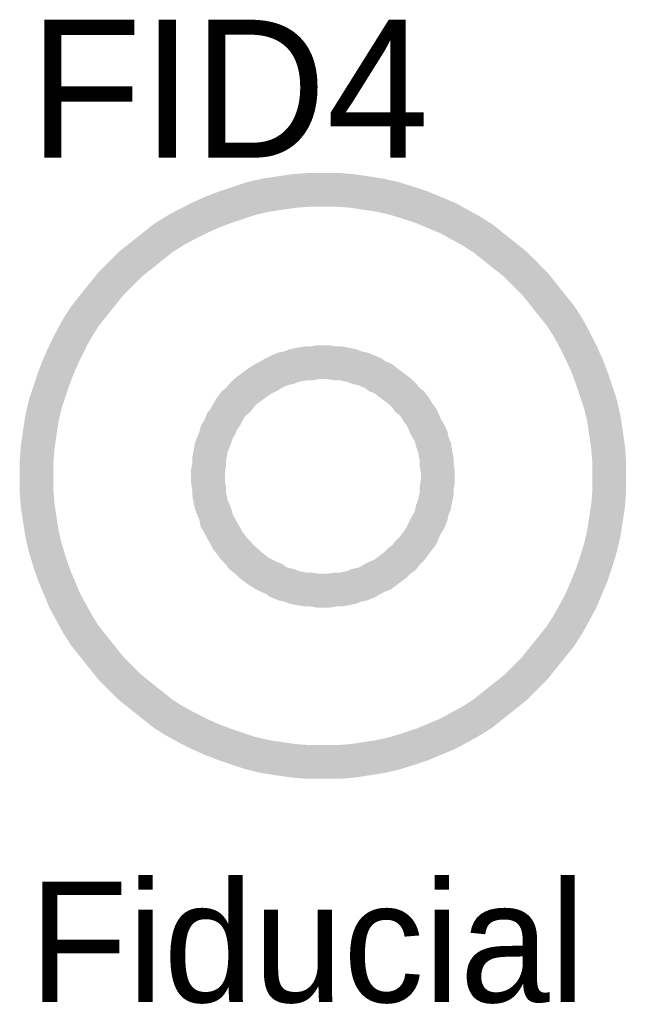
# Model space of a CAD drawing. Header units: inches. Extents: x 0 to 17, y 0 to 11.
# Tile 11 of 39: x 2.294 to 2.507, y 7.815 to 8.16. Entities that reach past the tile are written whole.
import ezdxf

# ---------------------------------------------------------------- set-up
doc = ezdxf.new("R2010")
doc.units = ezdxf.units.IN
doc.header["$MEASUREMENT"] = 0
doc.layers.add('Sheet', color=255, linetype='Continuous')

msp = doc.modelspace()

# ---------------------------------------------------------------- linework, layer by layer
at = {"layer": 'Sheet'}
for points in [[(2.30026, 7.99973, 0.0118, 0.0118, 0), (2.30026, 8.005, 0.0118, 0.0118, 0), (2.30064, 8.0099, 0.0118, 0.0118, 0), (2.30139, 8.01518, 0.0118, 0.0118, 0), (2.30215, 8.02008, 0.0118, 0.0118, 0), (2.30328, 8.02498, 0.0118, 0.0118, 0), (2.30478, 8.0295, 0.0118, 0.0118, 0), (2.30629, 8.03403, 0.0118, 0.0118, 0), (2.30818, 8.03893, 0.0118, 0.0118, 0), (2.31006, 8.04307, 0.0118, 0.0118, 0), (2.31232, 8.04759, 0.0118, 0.0118, 0), (2.31458, 8.05174, 0.0118, 0.0118, 0), (2.31722, 8.05589, 0.0118, 0.0118, 0), (2.32024, 8.05966, 0.0118, 0.0118, 0), (2.32325, 8.06343, 0.0118, 0.0118, 0), (2.32627, 8.06719, 0.0118, 0.0118, 0), (2.32966, 8.07059, 0.0118, 0.0118, 0), (2.33305, 8.07398, 0.0118, 0.0118, 0), (2.33682, 8.07699, 0.0118, 0.0118, 0), (2.34059, 8.08001, 0.0118, 0.0118, 0), (2.34436, 8.08302, 0.0118, 0.0118, 0), (2.34851, 8.08566, 0.0118, 0.0118, 0), (2.35265, 8.08792, 0.0118, 0.0118, 0), (2.35717, 8.09019, 0.0118, 0.0118, 0), (2.36132, 8.09207, 0.0118, 0.0118, 0), (2.36622, 8.09396, 0.0118, 0.0118, 0), (2.37074, 8.09546, 0.0118, 0.0118, 0), (2.37527, 8.09697, 0.0118, 0.0118, 0), (2.38017, 8.0981, 0.0118, 0.0118, 0), (2.38507, 8.09886, 0.0118, 0.0118, 0), (2.39034, 8.09961, 0.0118, 0.0118, 0), (2.39524, 8.09999, 0.0118, 0.0118, 0), (2.40052, 8.09999, 0.0118, 0.0118, 0)], [(2.40052, 8.09999, 0.0118, 0.0118, 0), (2.40052, 8.09999, 0.0118, 0.0118, 0)], [(2.40052, 8.09999, 0.0118, 0.0118, 0), (2.4058, 8.09999, 0.0118, 0.0118, 0), (2.4107, 8.09961, 0.0118, 0.0118, 0), (2.4156, 8.09886, 0.0118, 0.0118, 0), (2.42049, 8.0981, 0.0118, 0.0118, 0), (2.42539, 8.09697, 0.0118, 0.0118, 0), (2.43029, 8.09546, 0.0118, 0.0118, 0), (2.43482, 8.09396, 0.0118, 0.0118, 0), (2.43934, 8.09207, 0.0118, 0.0118, 0), (2.44386, 8.09019, 0.0118, 0.0118, 0), (2.44801, 8.08792, 0.0118, 0.0118, 0), (2.45216, 8.08566, 0.0118, 0.0118, 0), (2.4563, 8.08302, 0.0118, 0.0118, 0), (2.46007, 8.08001, 0.0118, 0.0118, 0), (2.46384, 8.07699, 0.0118, 0.0118, 0), (2.46761, 8.07398, 0.0118, 0.0118, 0), (2.471, 8.07059, 0.0118, 0.0118, 0), (2.47439, 8.06719, 0.0118, 0.0118, 0), (2.47741, 8.06343, 0.0118, 0.0118, 0), (2.48042, 8.05966, 0.0118, 0.0118, 0), (2.48344, 8.05589, 0.0118, 0.0118, 0), (2.48608, 8.05174, 0.0118, 0.0118, 0), (2.48834, 8.04759, 0.0118, 0.0118, 0), (2.4906, 8.04307, 0.0118, 0.0118, 0), (2.49248, 8.03893, 0.0118, 0.0118, 0), (2.49437, 8.03403, 0.0118, 0.0118, 0), (2.49588, 8.0295, 0.0118, 0.0118, 0), (2.49738, 8.02498, 0.0118, 0.0118, 0), (2.49851, 8.02008, 0.0118, 0.0118, 0), (2.49927, 8.01518, 0.0118, 0.0118, 0), (2.50002, 8.0099, 0.0118, 0.0118, 0), (2.5004, 8.005, 0.0118, 0.0118, 0), (2.5004, 7.99973, 0.0118, 0.0118, 0)], [(2.30026, 7.99973, 0.0039, 0.0039, 0), (2.30026, 8.005, 0.0039, 0.0039, 0), (2.30064, 8.0099, 0.0039, 0.0039, 0), (2.30139, 8.01518, 0.0039, 0.0039, 0), (2.30215, 8.02008, 0.0039, 0.0039, 0), (2.30328, 8.02498, 0.0039, 0.0039, 0), (2.30478, 8.0295, 0.0039, 0.0039, 0), (2.30629, 8.03403, 0.0039, 0.0039, 0), (2.30818, 8.03893, 0.0039, 0.0039, 0), (2.31006, 8.04307, 0.0039, 0.0039, 0), (2.31232, 8.04759, 0.0039, 0.0039, 0), (2.31458, 8.05174, 0.0039, 0.0039, 0), (2.31722, 8.05589, 0.0039, 0.0039, 0), (2.32024, 8.05966, 0.0039, 0.0039, 0), (2.32325, 8.06343, 0.0039, 0.0039, 0), (2.32627, 8.06719, 0.0039, 0.0039, 0), (2.32966, 8.07059, 0.0039, 0.0039, 0), (2.33305, 8.07398, 0.0039, 0.0039, 0), (2.33682, 8.07699, 0.0039, 0.0039, 0), (2.34059, 8.08001, 0.0039, 0.0039, 0), (2.34436, 8.08302, 0.0039, 0.0039, 0), (2.34851, 8.08566, 0.0039, 0.0039, 0), (2.35265, 8.08792, 0.0039, 0.0039, 0), (2.35717, 8.09019, 0.0039, 0.0039, 0), (2.36132, 8.09207, 0.0039, 0.0039, 0), (2.36622, 8.09396, 0.0039, 0.0039, 0), (2.37074, 8.09546, 0.0039, 0.0039, 0), (2.37527, 8.09697, 0.0039, 0.0039, 0), (2.38017, 8.0981, 0.0039, 0.0039, 0), (2.38507, 8.09886, 0.0039, 0.0039, 0), (2.39034, 8.09961, 0.0039, 0.0039, 0), (2.39524, 8.09999, 0.0039, 0.0039, 0), (2.40052, 8.09999, 0.0039, 0.0039, 0)], [(2.40052, 8.09999, 0.0039, 0.0039, 0), (2.40052, 8.09999, 0.0039, 0.0039, 0)], [(2.40052, 8.09999, 0.0039, 0.0039, 0), (2.4058, 8.09999, 0.0039, 0.0039, 0), (2.4107, 8.09961, 0.0039, 0.0039, 0), (2.4156, 8.09886, 0.0039, 0.0039, 0), (2.42049, 8.0981, 0.0039, 0.0039, 0), (2.42539, 8.09697, 0.0039, 0.0039, 0), (2.43029, 8.09546, 0.0039, 0.0039, 0), (2.43482, 8.09396, 0.0039, 0.0039, 0), (2.43934, 8.09207, 0.0039, 0.0039, 0), (2.44386, 8.09019, 0.0039, 0.0039, 0), (2.44801, 8.08792, 0.0039, 0.0039, 0), (2.45216, 8.08566, 0.0039, 0.0039, 0), (2.4563, 8.08302, 0.0039, 0.0039, 0), (2.46007, 8.08001, 0.0039, 0.0039, 0), (2.46384, 8.07699, 0.0039, 0.0039, 0), (2.46761, 8.07398, 0.0039, 0.0039, 0), (2.471, 8.07059, 0.0039, 0.0039, 0), (2.47439, 8.06719, 0.0039, 0.0039, 0), (2.47741, 8.06343, 0.0039, 0.0039, 0), (2.48042, 8.05966, 0.0039, 0.0039, 0), (2.48344, 8.05589, 0.0039, 0.0039, 0), (2.48608, 8.05174, 0.0039, 0.0039, 0), (2.48834, 8.04759, 0.0039, 0.0039, 0), (2.4906, 8.04307, 0.0039, 0.0039, 0), (2.49248, 8.03893, 0.0039, 0.0039, 0), (2.49437, 8.03403, 0.0039, 0.0039, 0), (2.49588, 8.0295, 0.0039, 0.0039, 0), (2.49738, 8.02498, 0.0039, 0.0039, 0), (2.49851, 8.02008, 0.0039, 0.0039, 0), (2.49927, 8.01518, 0.0039, 0.0039, 0), (2.50002, 8.0099, 0.0039, 0.0039, 0), (2.5004, 8.005, 0.0039, 0.0039, 0), (2.5004, 7.99973, 0.0039, 0.0039, 0)], [(2.36019, 7.99973, 0.0118, 0.0118, 0), (2.36019, 8.00161, 0.0118, 0.0118, 0), (2.36057, 8.00387, 0.0118, 0.0118, 0), (2.36057, 8.00576, 0.0118, 0.0118, 0), (2.36094, 8.00764, 0.0118, 0.0118, 0), (2.36132, 8.0099, 0.0118, 0.0118, 0), (2.36207, 8.01179, 0.0118, 0.0118, 0), (2.36283, 8.01367, 0.0118, 0.0118, 0), (2.36321, 8.01518, 0.0118, 0.0118, 0), (2.36434, 8.01706, 0.0118, 0.0118, 0), (2.36509, 8.01895, 0.0118, 0.0118, 0), (2.36622, 8.02046, 0.0118, 0.0118, 0), (2.36697, 8.02196, 0.0118, 0.0118, 0), (2.3681, 8.02385, 0.0118, 0.0118, 0), (2.36924, 8.02536, 0.0118, 0.0118, 0), (2.37074, 8.02649, 0.0118, 0.0118, 0), (2.37187, 8.02799, 0.0118, 0.0118, 0), (2.37338, 8.0295, 0.0118, 0.0118, 0), (2.37489, 8.03063, 0.0118, 0.0118, 0), (2.3764, 8.03176, 0.0118, 0.0118, 0), (2.3779, 8.03289, 0.0118, 0.0118, 0), (2.37979, 8.03403, 0.0118, 0.0118, 0), (2.3813, 8.03478, 0.0118, 0.0118, 0), (2.38318, 8.03591, 0.0118, 0.0118, 0), (2.38469, 8.03666, 0.0118, 0.0118, 0), (2.38657, 8.03742, 0.0118, 0.0118, 0), (2.38846, 8.03779, 0.0118, 0.0118, 0), (2.39034, 8.03855, 0.0118, 0.0118, 0), (2.39223, 8.03893, 0.0118, 0.0118, 0), (2.39449, 8.0393, 0.0118, 0.0118, 0), (2.39637, 8.0393, 0.0118, 0.0118, 0), (2.39863, 8.03968, 0.0118, 0.0118, 0), (2.40052, 8.03968, 0.0118, 0.0118, 0)], [(2.40052, 8.03968, 0.0118, 0.0118, 0), (2.40052, 8.03968, 0.0118, 0.0118, 0)], [(2.40052, 8.03968, 0.0118, 0.0118, 0), (2.4024, 8.03968, 0.0118, 0.0118, 0), (2.40466, 8.0393, 0.0118, 0.0118, 0), (2.40655, 8.0393, 0.0118, 0.0118, 0), (2.40843, 8.03893, 0.0118, 0.0118, 0), (2.41032, 8.03855, 0.0118, 0.0118, 0), (2.4122, 8.03779, 0.0118, 0.0118, 0), (2.41409, 8.03742, 0.0118, 0.0118, 0), (2.41597, 8.03666, 0.0118, 0.0118, 0), (2.41786, 8.03591, 0.0118, 0.0118, 0), (2.41936, 8.03478, 0.0118, 0.0118, 0), (2.42125, 8.03403, 0.0118, 0.0118, 0), (2.42276, 8.03289, 0.0118, 0.0118, 0), (2.42426, 8.03176, 0.0118, 0.0118, 0), (2.42577, 8.03063, 0.0118, 0.0118, 0), (2.42728, 8.0295, 0.0118, 0.0118, 0), (2.42879, 8.02799, 0.0118, 0.0118, 0), (2.42992, 8.02649, 0.0118, 0.0118, 0), (2.43143, 8.02536, 0.0118, 0.0118, 0), (2.43256, 8.02385, 0.0118, 0.0118, 0), (2.43369, 8.02196, 0.0118, 0.0118, 0), (2.43482, 8.02046, 0.0118, 0.0118, 0), (2.43557, 8.01895, 0.0118, 0.0118, 0), (2.43632, 8.01706, 0.0118, 0.0118, 0), (2.43746, 8.01518, 0.0118, 0.0118, 0), (2.43821, 8.01367, 0.0118, 0.0118, 0), (2.43859, 8.01179, 0.0118, 0.0118, 0), (2.43934, 8.0099, 0.0118, 0.0118, 0), (2.43972, 8.00764, 0.0118, 0.0118, 0), (2.44009, 8.00576, 0.0118, 0.0118, 0), (2.44009, 8.00387, 0.0118, 0.0118, 0), (2.44047, 8.00161, 0.0118, 0.0118, 0), (2.44047, 7.99973, 0.0118, 0.0118, 0)], [(2.36019, 7.99973, 0.0039, 0.0039, 0), (2.36019, 8.00161, 0.0039, 0.0039, 0), (2.36057, 8.00387, 0.0039, 0.0039, 0), (2.36057, 8.00576, 0.0039, 0.0039, 0), (2.36094, 8.00764, 0.0039, 0.0039, 0), (2.36132, 8.0099, 0.0039, 0.0039, 0), (2.36207, 8.01179, 0.0039, 0.0039, 0), (2.36283, 8.01367, 0.0039, 0.0039, 0), (2.36321, 8.01518, 0.0039, 0.0039, 0), (2.36434, 8.01706, 0.0039, 0.0039, 0), (2.36509, 8.01895, 0.0039, 0.0039, 0), (2.36622, 8.02046, 0.0039, 0.0039, 0), (2.36697, 8.02196, 0.0039, 0.0039, 0), (2.3681, 8.02385, 0.0039, 0.0039, 0), (2.36924, 8.02536, 0.0039, 0.0039, 0), (2.37074, 8.02649, 0.0039, 0.0039, 0), (2.37187, 8.02799, 0.0039, 0.0039, 0), (2.37338, 8.0295, 0.0039, 0.0039, 0), (2.37489, 8.03063, 0.0039, 0.0039, 0), (2.3764, 8.03176, 0.0039, 0.0039, 0), (2.3779, 8.03289, 0.0039, 0.0039, 0), (2.37979, 8.03403, 0.0039, 0.0039, 0), (2.3813, 8.03478, 0.0039, 0.0039, 0), (2.38318, 8.03591, 0.0039, 0.0039, 0), (2.38469, 8.03666, 0.0039, 0.0039, 0), (2.38657, 8.03742, 0.0039, 0.0039, 0), (2.38846, 8.03779, 0.0039, 0.0039, 0), (2.39034, 8.03855, 0.0039, 0.0039, 0), (2.39223, 8.03893, 0.0039, 0.0039, 0), (2.39449, 8.0393, 0.0039, 0.0039, 0), (2.39637, 8.0393, 0.0039, 0.0039, 0), (2.39863, 8.03968, 0.0039, 0.0039, 0), (2.40052, 8.03968, 0.0039, 0.0039, 0)], [(2.40052, 8.03968, 0.0039, 0.0039, 0), (2.40052, 8.03968, 0.0039, 0.0039, 0)], [(2.40052, 8.03968, 0.0039, 0.0039, 0), (2.4024, 8.03968, 0.0039, 0.0039, 0), (2.40466, 8.0393, 0.0039, 0.0039, 0), (2.40655, 8.0393, 0.0039, 0.0039, 0), (2.40843, 8.03893, 0.0039, 0.0039, 0), (2.41032, 8.03855, 0.0039, 0.0039, 0), (2.4122, 8.03779, 0.0039, 0.0039, 0), (2.41409, 8.03742, 0.0039, 0.0039, 0), (2.41597, 8.03666, 0.0039, 0.0039, 0), (2.41786, 8.03591, 0.0039, 0.0039, 0), (2.41936, 8.03478, 0.0039, 0.0039, 0), (2.42125, 8.03403, 0.0039, 0.0039, 0), (2.42276, 8.03289, 0.0039, 0.0039, 0), (2.42426, 8.03176, 0.0039, 0.0039, 0), (2.42577, 8.03063, 0.0039, 0.0039, 0), (2.42728, 8.0295, 0.0039, 0.0039, 0), (2.42879, 8.02799, 0.0039, 0.0039, 0), (2.42992, 8.02649, 0.0039, 0.0039, 0), (2.43143, 8.02536, 0.0039, 0.0039, 0), (2.43256, 8.02385, 0.0039, 0.0039, 0), (2.43369, 8.02196, 0.0039, 0.0039, 0), (2.43482, 8.02046, 0.0039, 0.0039, 0), (2.43557, 8.01895, 0.0039, 0.0039, 0), (2.43632, 8.01706, 0.0039, 0.0039, 0), (2.43746, 8.01518, 0.0039, 0.0039, 0), (2.43821, 8.01367, 0.0039, 0.0039, 0), (2.43859, 8.01179, 0.0039, 0.0039, 0), (2.43934, 8.0099, 0.0039, 0.0039, 0), (2.43972, 8.00764, 0.0039, 0.0039, 0), (2.44009, 8.00576, 0.0039, 0.0039, 0), (2.44009, 8.00387, 0.0039, 0.0039, 0), (2.44047, 8.00161, 0.0039, 0.0039, 0), (2.44047, 7.99973, 0.0039, 0.0039, 0)], [(2.40052, 7.89984, 0.0118, 0.0118, 0), (2.39524, 7.89984, 0.0118, 0.0118, 0), (2.39034, 7.90022, 0.0118, 0.0118, 0), (2.38507, 7.90097, 0.0118, 0.0118, 0), (2.38017, 7.90173, 0.0118, 0.0118, 0), (2.37527, 7.90286, 0.0118, 0.0118, 0), (2.37074, 7.90437, 0.0118, 0.0118, 0), (2.36622, 7.90587, 0.0118, 0.0118, 0), (2.36132, 7.90776, 0.0118, 0.0118, 0), (2.35717, 7.90964, 0.0118, 0.0118, 0), (2.35265, 7.9119, 0.0118, 0.0118, 0), (2.34851, 7.91417, 0.0118, 0.0118, 0), (2.34436, 7.9168, 0.0118, 0.0118, 0), (2.34059, 7.91982, 0.0118, 0.0118, 0), (2.33682, 7.92283, 0.0118, 0.0118, 0), (2.33305, 7.92585, 0.0118, 0.0118, 0), (2.32966, 7.92924, 0.0118, 0.0118, 0), (2.32627, 7.93263, 0.0118, 0.0118, 0), (2.32325, 7.9364, 0.0118, 0.0118, 0), (2.32024, 7.94017, 0.0118, 0.0118, 0), (2.31722, 7.94394, 0.0118, 0.0118, 0), (2.31458, 7.94809, 0.0118, 0.0118, 0), (2.31232, 7.95223, 0.0118, 0.0118, 0), (2.31006, 7.95638, 0.0118, 0.0118, 0), (2.30818, 7.9609, 0.0118, 0.0118, 0), (2.30629, 7.96543, 0.0118, 0.0118, 0), (2.30478, 7.96995, 0.0118, 0.0118, 0), (2.30328, 7.97485, 0.0118, 0.0118, 0), (2.30215, 7.97975, 0.0118, 0.0118, 0), (2.30139, 7.98465, 0.0118, 0.0118, 0), (2.30064, 7.98955, 0.0118, 0.0118, 0), (2.30026, 7.99445, 0.0118, 0.0118, 0), (2.30026, 7.99973, 0.0118, 0.0118, 0)], [(2.30026, 7.99973, 0.0118, 0.0118, 0), (2.30026, 7.99973, 0.0118, 0.0118, 0)], [(2.40052, 7.95977, 0.0118, 0.0118, 0), (2.39863, 7.95977, 0.0118, 0.0118, 0), (2.39637, 7.96015, 0.0118, 0.0118, 0), (2.39449, 7.96015, 0.0118, 0.0118, 0), (2.39223, 7.96053, 0.0118, 0.0118, 0), (2.39034, 7.9609, 0.0118, 0.0118, 0), (2.38846, 7.96166, 0.0118, 0.0118, 0), (2.38657, 7.96203, 0.0118, 0.0118, 0), (2.38469, 7.96279, 0.0118, 0.0118, 0), (2.38318, 7.96392, 0.0118, 0.0118, 0), (2.3813, 7.96467, 0.0118, 0.0118, 0), (2.37979, 7.96543, 0.0118, 0.0118, 0), (2.3779, 7.96656, 0.0118, 0.0118, 0), (2.3764, 7.96769, 0.0118, 0.0118, 0), (2.37489, 7.96882, 0.0118, 0.0118, 0), (2.37338, 7.97033, 0.0118, 0.0118, 0), (2.37187, 7.97146, 0.0118, 0.0118, 0), (2.37074, 7.97296, 0.0118, 0.0118, 0), (2.36924, 7.97447, 0.0118, 0.0118, 0), (2.3681, 7.97598, 0.0118, 0.0118, 0), (2.36697, 7.97749, 0.0118, 0.0118, 0), (2.36622, 7.979, 0.0118, 0.0118, 0), (2.36509, 7.98088, 0.0118, 0.0118, 0), (2.36434, 7.98239, 0.0118, 0.0118, 0), (2.36321, 7.98427, 0.0118, 0.0118, 0), (2.36283, 7.98616, 0.0118, 0.0118, 0), (2.36207, 7.98804, 0.0118, 0.0118, 0), (2.36132, 7.98993, 0.0118, 0.0118, 0), (2.36094, 7.99181, 0.0118, 0.0118, 0), (2.36057, 7.9937, 0.0118, 0.0118, 0), (2.36057, 7.99558, 0.0118, 0.0118, 0), (2.36019, 7.99784, 0.0118, 0.0118, 0), (2.36019, 7.99973, 0.0118, 0.0118, 0)], [(2.36019, 7.99973, 0.0118, 0.0118, 0), (2.36019, 7.99973, 0.0118, 0.0118, 0)], [(2.5004, 7.99973, 0.0118, 0.0118, 0), (2.5004, 7.99445, 0.0118, 0.0118, 0), (2.50002, 7.98955, 0.0118, 0.0118, 0), (2.49927, 7.98465, 0.0118, 0.0118, 0), (2.49851, 7.97975, 0.0118, 0.0118, 0), (2.49738, 7.97485, 0.0118, 0.0118, 0), (2.49588, 7.96995, 0.0118, 0.0118, 0), (2.49437, 7.96543, 0.0118, 0.0118, 0), (2.49248, 7.9609, 0.0118, 0.0118, 0), (2.4906, 7.95638, 0.0118, 0.0118, 0), (2.48834, 7.95223, 0.0118, 0.0118, 0), (2.48608, 7.94809, 0.0118, 0.0118, 0), (2.48344, 7.94394, 0.0118, 0.0118, 0), (2.48042, 7.94017, 0.0118, 0.0118, 0), (2.47741, 7.9364, 0.0118, 0.0118, 0), (2.47439, 7.93263, 0.0118, 0.0118, 0), (2.471, 7.92924, 0.0118, 0.0118, 0), (2.46761, 7.92585, 0.0118, 0.0118, 0), (2.46384, 7.92283, 0.0118, 0.0118, 0), (2.46007, 7.91982, 0.0118, 0.0118, 0), (2.4563, 7.9168, 0.0118, 0.0118, 0), (2.45216, 7.91417, 0.0118, 0.0118, 0), (2.44801, 7.9119, 0.0118, 0.0118, 0), (2.44386, 7.90964, 0.0118, 0.0118, 0), (2.43934, 7.90776, 0.0118, 0.0118, 0), (2.43482, 7.90587, 0.0118, 0.0118, 0), (2.43029, 7.90437, 0.0118, 0.0118, 0), (2.42539, 7.90286, 0.0118, 0.0118, 0), (2.42049, 7.90173, 0.0118, 0.0118, 0), (2.4156, 7.90097, 0.0118, 0.0118, 0), (2.4107, 7.90022, 0.0118, 0.0118, 0), (2.4058, 7.89984, 0.0118, 0.0118, 0), (2.40052, 7.89984, 0.0118, 0.0118, 0)], [(2.44047, 7.99973, 0.0118, 0.0118, 0), (2.44047, 7.99784, 0.0118, 0.0118, 0), (2.44009, 7.99558, 0.0118, 0.0118, 0), (2.44009, 7.9937, 0.0118, 0.0118, 0), (2.43972, 7.99181, 0.0118, 0.0118, 0), (2.43934, 7.98993, 0.0118, 0.0118, 0), (2.43859, 7.98804, 0.0118, 0.0118, 0), (2.43821, 7.98616, 0.0118, 0.0118, 0), (2.43746, 7.98427, 0.0118, 0.0118, 0), (2.43632, 7.98239, 0.0118, 0.0118, 0), (2.43557, 7.98088, 0.0118, 0.0118, 0), (2.43482, 7.979, 0.0118, 0.0118, 0), (2.43369, 7.97749, 0.0118, 0.0118, 0), (2.43256, 7.97598, 0.0118, 0.0118, 0), (2.43143, 7.97447, 0.0118, 0.0118, 0), (2.42992, 7.97296, 0.0118, 0.0118, 0), (2.42879, 7.97146, 0.0118, 0.0118, 0), (2.42728, 7.97033, 0.0118, 0.0118, 0), (2.42577, 7.96882, 0.0118, 0.0118, 0), (2.42426, 7.96769, 0.0118, 0.0118, 0), (2.42276, 7.96656, 0.0118, 0.0118, 0), (2.42125, 7.96543, 0.0118, 0.0118, 0), (2.41936, 7.96467, 0.0118, 0.0118, 0), (2.41786, 7.96392, 0.0118, 0.0118, 0), (2.41597, 7.96279, 0.0118, 0.0118, 0), (2.41409, 7.96203, 0.0118, 0.0118, 0), (2.4122, 7.96166, 0.0118, 0.0118, 0), (2.41032, 7.9609, 0.0118, 0.0118, 0), (2.40843, 7.96053, 0.0118, 0.0118, 0), (2.40655, 7.96015, 0.0118, 0.0118, 0), (2.40466, 7.96015, 0.0118, 0.0118, 0), (2.4024, 7.95977, 0.0118, 0.0118, 0), (2.40052, 7.95977, 0.0118, 0.0118, 0)], [(2.44047, 7.99973, 0.0118, 0.0118, 0), (2.44047, 7.99973, 0.0118, 0.0118, 0), (2.44047, 7.99973, 0.0118, 0.0118, 0), (2.44047, 7.99973, 0.0118, 0.0118, 0), (2.44047, 7.99973, 0.0118, 0.0118, 0), (2.44047, 7.99973, 0.0118, 0.0118, 0), (2.44047, 7.99973, 0.0118, 0.0118, 0), (2.44047, 7.99973, 0.0118, 0.0118, 0), (2.44047, 7.99973, 0.0118, 0.0118, 0), (2.44047, 7.99973, 0.0118, 0.0118, 0), (2.44047, 7.99973, 0.0118, 0.0118, 0), (2.44047, 7.99973, 0.0118, 0.0118, 0), (2.44047, 7.99973, 0.0118, 0.0118, 0), (2.44047, 7.99973, 0.0118, 0.0118, 0), (2.44047, 7.99973, 0.0118, 0.0118, 0), (2.44047, 7.99973, 0.0118, 0.0118, 0), (2.44047, 7.99973, 0.0118, 0.0118, 0), (2.44047, 7.99973, 0.0118, 0.0118, 0), (2.44047, 7.99973, 0.0118, 0.0118, 0), (2.44047, 7.99973, 0.0118, 0.0118, 0), (2.44047, 7.99973, 0.0118, 0.0118, 0), (2.44047, 7.99973, 0.0118, 0.0118, 0), (2.44047, 7.99973, 0.0118, 0.0118, 0), (2.44047, 7.99973, 0.0118, 0.0118, 0), (2.44047, 7.99973, 0.0118, 0.0118, 0), (2.44047, 7.99973, 0.0118, 0.0118, 0), (2.44047, 7.99973, 0.0118, 0.0118, 0), (2.44047, 7.99973, 0.0118, 0.0118, 0), (2.44047, 7.99973, 0.0118, 0.0118, 0), (2.44047, 7.99973, 0.0118, 0.0118, 0), (2.44047, 7.99973, 0.0118, 0.0118, 0), (2.44047, 7.99973, 0.0118, 0.0118, 0), (2.44047, 7.99973, 0.0118, 0.0118, 0)], [(2.44047, 7.99973, 0.0118, 0.0118, 0), (2.44047, 7.99973, 0.0118, 0.0118, 0)], [(2.5004, 7.99973, 0.0118, 0.0118, 0), (2.5004, 7.99973, 0.0118, 0.0118, 0), (2.5004, 7.99973, 0.0118, 0.0118, 0), (2.5004, 7.99973, 0.0118, 0.0118, 0), (2.5004, 7.99973, 0.0118, 0.0118, 0), (2.5004, 7.99973, 0.0118, 0.0118, 0), (2.5004, 7.99973, 0.0118, 0.0118, 0), (2.5004, 7.99973, 0.0118, 0.0118, 0), (2.5004, 7.99973, 0.0118, 0.0118, 0), (2.5004, 7.99973, 0.0118, 0.0118, 0), (2.5004, 7.99973, 0.0118, 0.0118, 0), (2.5004, 7.99973, 0.0118, 0.0118, 0), (2.5004, 7.99973, 0.0118, 0.0118, 0), (2.5004, 7.99973, 0.0118, 0.0118, 0), (2.5004, 7.99973, 0.0118, 0.0118, 0), (2.5004, 7.99973, 0.0118, 0.0118, 0), (2.5004, 7.99973, 0.0118, 0.0118, 0), (2.5004, 7.99973, 0.0118, 0.0118, 0), (2.5004, 7.99973, 0.0118, 0.0118, 0), (2.5004, 7.99973, 0.0118, 0.0118, 0), (2.5004, 7.99973, 0.0118, 0.0118, 0), (2.5004, 7.99973, 0.0118, 0.0118, 0), (2.5004, 7.99973, 0.0118, 0.0118, 0), (2.5004, 7.99973, 0.0118, 0.0118, 0), (2.5004, 7.99973, 0.0118, 0.0118, 0), (2.5004, 7.99973, 0.0118, 0.0118, 0), (2.5004, 7.99973, 0.0118, 0.0118, 0), (2.5004, 7.99973, 0.0118, 0.0118, 0), (2.5004, 7.99973, 0.0118, 0.0118, 0), (2.5004, 7.99973, 0.0118, 0.0118, 0), (2.5004, 7.99973, 0.0118, 0.0118, 0), (2.5004, 7.99973, 0.0118, 0.0118, 0), (2.5004, 7.99973, 0.0118, 0.0118, 0)], [(2.5004, 7.99973, 0.0118, 0.0118, 0), (2.5004, 7.99973, 0.0118, 0.0118, 0)], [(2.40052, 7.89984, 0.0039, 0.0039, 0), (2.39524, 7.89984, 0.0039, 0.0039, 0), (2.39034, 7.90022, 0.0039, 0.0039, 0), (2.38507, 7.90097, 0.0039, 0.0039, 0), (2.38017, 7.90173, 0.0039, 0.0039, 0), (2.37527, 7.90286, 0.0039, 0.0039, 0), (2.37074, 7.90437, 0.0039, 0.0039, 0), (2.36622, 7.90587, 0.0039, 0.0039, 0), (2.36132, 7.90776, 0.0039, 0.0039, 0), (2.35717, 7.90964, 0.0039, 0.0039, 0), (2.35265, 7.9119, 0.0039, 0.0039, 0), (2.34851, 7.91417, 0.0039, 0.0039, 0), (2.34436, 7.9168, 0.0039, 0.0039, 0), (2.34059, 7.91982, 0.0039, 0.0039, 0), (2.33682, 7.92283, 0.0039, 0.0039, 0), (2.33305, 7.92585, 0.0039, 0.0039, 0), (2.32966, 7.92924, 0.0039, 0.0039, 0), (2.32627, 7.93263, 0.0039, 0.0039, 0), (2.32325, 7.9364, 0.0039, 0.0039, 0), (2.32024, 7.94017, 0.0039, 0.0039, 0), (2.31722, 7.94394, 0.0039, 0.0039, 0), (2.31458, 7.94809, 0.0039, 0.0039, 0), (2.31232, 7.95223, 0.0039, 0.0039, 0), (2.31006, 7.95638, 0.0039, 0.0039, 0), (2.30818, 7.9609, 0.0039, 0.0039, 0), (2.30629, 7.96543, 0.0039, 0.0039, 0), (2.30478, 7.96995, 0.0039, 0.0039, 0), (2.30328, 7.97485, 0.0039, 0.0039, 0), (2.30215, 7.97975, 0.0039, 0.0039, 0), (2.30139, 7.98465, 0.0039, 0.0039, 0), (2.30064, 7.98955, 0.0039, 0.0039, 0), (2.30026, 7.99445, 0.0039, 0.0039, 0), (2.30026, 7.99973, 0.0039, 0.0039, 0)], [(2.30026, 7.99973, 0.0039, 0.0039, 0), (2.30026, 7.99973, 0.0039, 0.0039, 0)], [(2.40052, 7.95977, 0.0039, 0.0039, 0), (2.39863, 7.95977, 0.0039, 0.0039, 0), (2.39637, 7.96015, 0.0039, 0.0039, 0), (2.39449, 7.96015, 0.0039, 0.0039, 0), (2.39223, 7.96053, 0.0039, 0.0039, 0), (2.39034, 7.9609, 0.0039, 0.0039, 0), (2.38846, 7.96166, 0.0039, 0.0039, 0), (2.38657, 7.96203, 0.0039, 0.0039, 0), (2.38469, 7.96279, 0.0039, 0.0039, 0), (2.38318, 7.96392, 0.0039, 0.0039, 0), (2.3813, 7.96467, 0.0039, 0.0039, 0), (2.37979, 7.96543, 0.0039, 0.0039, 0), (2.3779, 7.96656, 0.0039, 0.0039, 0), (2.3764, 7.96769, 0.0039, 0.0039, 0), (2.37489, 7.96882, 0.0039, 0.0039, 0), (2.37338, 7.97033, 0.0039, 0.0039, 0), (2.37187, 7.97146, 0.0039, 0.0039, 0), (2.37074, 7.97296, 0.0039, 0.0039, 0), (2.36924, 7.97447, 0.0039, 0.0039, 0), (2.3681, 7.97598, 0.0039, 0.0039, 0), (2.36697, 7.97749, 0.0039, 0.0039, 0), (2.36622, 7.979, 0.0039, 0.0039, 0), (2.36509, 7.98088, 0.0039, 0.0039, 0), (2.36434, 7.98239, 0.0039, 0.0039, 0), (2.36321, 7.98427, 0.0039, 0.0039, 0), (2.36283, 7.98616, 0.0039, 0.0039, 0), (2.36207, 7.98804, 0.0039, 0.0039, 0), (2.36132, 7.98993, 0.0039, 0.0039, 0), (2.36094, 7.99181, 0.0039, 0.0039, 0), (2.36057, 7.9937, 0.0039, 0.0039, 0), (2.36057, 7.99558, 0.0039, 0.0039, 0), (2.36019, 7.99784, 0.0039, 0.0039, 0), (2.36019, 7.99973, 0.0039, 0.0039, 0)], [(2.36019, 7.99973, 0.0039, 0.0039, 0), (2.36019, 7.99973, 0.0039, 0.0039, 0)], [(2.5004, 7.99973, 0.0039, 0.0039, 0), (2.5004, 7.99445, 0.0039, 0.0039, 0), (2.50002, 7.98955, 0.0039, 0.0039, 0), (2.49927, 7.98465, 0.0039, 0.0039, 0), (2.49851, 7.97975, 0.0039, 0.0039, 0), (2.49738, 7.97485, 0.0039, 0.0039, 0), (2.49588, 7.96995, 0.0039, 0.0039, 0), (2.49437, 7.96543, 0.0039, 0.0039, 0), (2.49248, 7.9609, 0.0039, 0.0039, 0), (2.4906, 7.95638, 0.0039, 0.0039, 0), (2.48834, 7.95223, 0.0039, 0.0039, 0), (2.48608, 7.94809, 0.0039, 0.0039, 0), (2.48344, 7.94394, 0.0039, 0.0039, 0), (2.48042, 7.94017, 0.0039, 0.0039, 0), (2.47741, 7.9364, 0.0039, 0.0039, 0), (2.47439, 7.93263, 0.0039, 0.0039, 0), (2.471, 7.92924, 0.0039, 0.0039, 0), (2.46761, 7.92585, 0.0039, 0.0039, 0), (2.46384, 7.92283, 0.0039, 0.0039, 0), (2.46007, 7.91982, 0.0039, 0.0039, 0), (2.4563, 7.9168, 0.0039, 0.0039, 0), (2.45216, 7.91417, 0.0039, 0.0039, 0), (2.44801, 7.9119, 0.0039, 0.0039, 0), (2.44386, 7.90964, 0.0039, 0.0039, 0), (2.43934, 7.90776, 0.0039, 0.0039, 0), (2.43482, 7.90587, 0.0039, 0.0039, 0), (2.43029, 7.90437, 0.0039, 0.0039, 0), (2.42539, 7.90286, 0.0039, 0.0039, 0), (2.42049, 7.90173, 0.0039, 0.0039, 0), (2.4156, 7.90097, 0.0039, 0.0039, 0), (2.4107, 7.90022, 0.0039, 0.0039, 0), (2.4058, 7.89984, 0.0039, 0.0039, 0), (2.40052, 7.89984, 0.0039, 0.0039, 0)], [(2.44047, 7.99973, 0.0039, 0.0039, 0), (2.44047, 7.99784, 0.0039, 0.0039, 0), (2.44009, 7.99558, 0.0039, 0.0039, 0), (2.44009, 7.9937, 0.0039, 0.0039, 0), (2.43972, 7.99181, 0.0039, 0.0039, 0), (2.43934, 7.98993, 0.0039, 0.0039, 0), (2.43859, 7.98804, 0.0039, 0.0039, 0), (2.43821, 7.98616, 0.0039, 0.0039, 0), (2.43746, 7.98427, 0.0039, 0.0039, 0), (2.43632, 7.98239, 0.0039, 0.0039, 0), (2.43557, 7.98088, 0.0039, 0.0039, 0), (2.43482, 7.979, 0.0039, 0.0039, 0), (2.43369, 7.97749, 0.0039, 0.0039, 0), (2.43256, 7.97598, 0.0039, 0.0039, 0), (2.43143, 7.97447, 0.0039, 0.0039, 0), (2.42992, 7.97296, 0.0039, 0.0039, 0), (2.42879, 7.97146, 0.0039, 0.0039, 0), (2.42728, 7.97033, 0.0039, 0.0039, 0), (2.42577, 7.96882, 0.0039, 0.0039, 0), (2.42426, 7.96769, 0.0039, 0.0039, 0), (2.42276, 7.96656, 0.0039, 0.0039, 0), (2.42125, 7.96543, 0.0039, 0.0039, 0), (2.41936, 7.96467, 0.0039, 0.0039, 0), (2.41786, 7.96392, 0.0039, 0.0039, 0), (2.41597, 7.96279, 0.0039, 0.0039, 0), (2.41409, 7.96203, 0.0039, 0.0039, 0), (2.4122, 7.96166, 0.0039, 0.0039, 0), (2.41032, 7.9609, 0.0039, 0.0039, 0), (2.40843, 7.96053, 0.0039, 0.0039, 0), (2.40655, 7.96015, 0.0039, 0.0039, 0), (2.40466, 7.96015, 0.0039, 0.0039, 0), (2.4024, 7.95977, 0.0039, 0.0039, 0), (2.40052, 7.95977, 0.0039, 0.0039, 0)], [(2.44047, 7.99973, 0.0039, 0.0039, 0), (2.44047, 7.99973, 0.0039, 0.0039, 0), (2.44047, 7.99973, 0.0039, 0.0039, 0), (2.44047, 7.99973, 0.0039, 0.0039, 0), (2.44047, 7.99973, 0.0039, 0.0039, 0), (2.44047, 7.99973, 0.0039, 0.0039, 0), (2.44047, 7.99973, 0.0039, 0.0039, 0), (2.44047, 7.99973, 0.0039, 0.0039, 0), (2.44047, 7.99973, 0.0039, 0.0039, 0), (2.44047, 7.99973, 0.0039, 0.0039, 0), (2.44047, 7.99973, 0.0039, 0.0039, 0), (2.44047, 7.99973, 0.0039, 0.0039, 0), (2.44047, 7.99973, 0.0039, 0.0039, 0), (2.44047, 7.99973, 0.0039, 0.0039, 0), (2.44047, 7.99973, 0.0039, 0.0039, 0), (2.44047, 7.99973, 0.0039, 0.0039, 0), (2.44047, 7.99973, 0.0039, 0.0039, 0), (2.44047, 7.99973, 0.0039, 0.0039, 0), (2.44047, 7.99973, 0.0039, 0.0039, 0), (2.44047, 7.99973, 0.0039, 0.0039, 0), (2.44047, 7.99973, 0.0039, 0.0039, 0), (2.44047, 7.99973, 0.0039, 0.0039, 0), (2.44047, 7.99973, 0.0039, 0.0039, 0), (2.44047, 7.99973, 0.0039, 0.0039, 0), (2.44047, 7.99973, 0.0039, 0.0039, 0), (2.44047, 7.99973, 0.0039, 0.0039, 0), (2.44047, 7.99973, 0.0039, 0.0039, 0), (2.44047, 7.99973, 0.0039, 0.0039, 0), (2.44047, 7.99973, 0.0039, 0.0039, 0), (2.44047, 7.99973, 0.0039, 0.0039, 0), (2.44047, 7.99973, 0.0039, 0.0039, 0), (2.44047, 7.99973, 0.0039, 0.0039, 0), (2.44047, 7.99973, 0.0039, 0.0039, 0)], [(2.44047, 7.99973, 0.0039, 0.0039, 0), (2.44047, 7.99973, 0.0039, 0.0039, 0)], [(2.5004, 7.99973, 0.0039, 0.0039, 0), (2.5004, 7.99973, 0.0039, 0.0039, 0), (2.5004, 7.99973, 0.0039, 0.0039, 0), (2.5004, 7.99973, 0.0039, 0.0039, 0), (2.5004, 7.99973, 0.0039, 0.0039, 0), (2.5004, 7.99973, 0.0039, 0.0039, 0), (2.5004, 7.99973, 0.0039, 0.0039, 0), (2.5004, 7.99973, 0.0039, 0.0039, 0), (2.5004, 7.99973, 0.0039, 0.0039, 0), (2.5004, 7.99973, 0.0039, 0.0039, 0), (2.5004, 7.99973, 0.0039, 0.0039, 0), (2.5004, 7.99973, 0.0039, 0.0039, 0), (2.5004, 7.99973, 0.0039, 0.0039, 0), (2.5004, 7.99973, 0.0039, 0.0039, 0), (2.5004, 7.99973, 0.0039, 0.0039, 0), (2.5004, 7.99973, 0.0039, 0.0039, 0), (2.5004, 7.99973, 0.0039, 0.0039, 0), (2.5004, 7.99973, 0.0039, 0.0039, 0), (2.5004, 7.99973, 0.0039, 0.0039, 0), (2.5004, 7.99973, 0.0039, 0.0039, 0), (2.5004, 7.99973, 0.0039, 0.0039, 0), (2.5004, 7.99973, 0.0039, 0.0039, 0), (2.5004, 7.99973, 0.0039, 0.0039, 0), (2.5004, 7.99973, 0.0039, 0.0039, 0), (2.5004, 7.99973, 0.0039, 0.0039, 0), (2.5004, 7.99973, 0.0039, 0.0039, 0), (2.5004, 7.99973, 0.0039, 0.0039, 0), (2.5004, 7.99973, 0.0039, 0.0039, 0), (2.5004, 7.99973, 0.0039, 0.0039, 0), (2.5004, 7.99973, 0.0039, 0.0039, 0), (2.5004, 7.99973, 0.0039, 0.0039, 0), (2.5004, 7.99973, 0.0039, 0.0039, 0), (2.5004, 7.99973, 0.0039, 0.0039, 0)], [(2.5004, 7.99973, 0.0039, 0.0039, 0), (2.5004, 7.99973, 0.0039, 0.0039, 0)]]:
    msp.add_lwpolyline(points, format="xyseb", dxfattribs=at)

# ---------------------------------------------------------------- texts
for s, height, p in [('FID4', 0.048246, (2.29762, 8.11129)), ('Fiducial', 0.042215, (2.29762, 7.81579))]:
    msp.add_text(s, height=height, dxfattribs=at).set_placement(p)

doc.saveas('drawing.dxf')
